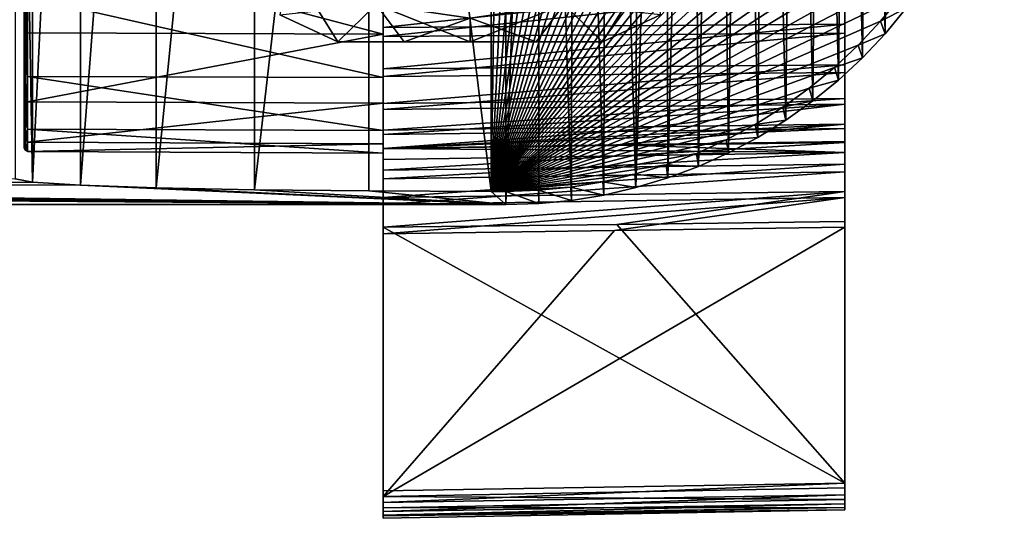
# Model space of a CAD drawing. Header units: millimetres. Extents: x -98 to 98, y -35 to 25.
# Tile 8 of 11: x 56 to 97, y -35 to -14. Entities that reach past the tile are written whole.
import ezdxf

# ---------------------------------------------------------------- set-up
doc = ezdxf.new("R2010")
doc.units = ezdxf.units.MM
doc.header["$LTSCALE"] = 81.481481
for name, color, linetype in [('10', 7, 'CONTINUOUS'), ('11', 7, 'CONTINUOUS'), ('12', 7, 'CONTINUOUS'), ('19', 7, 'CONTINUOUS'), ('21', 7, 'CONTINUOUS'), ('22', 7, 'CONTINUOUS'), ('23', 7, 'CONTINUOUS'), ('24', 7, 'CONTINUOUS'), ('25', 7, 'CONTINUOUS'), ('26', 7, 'CONTINUOUS'), ('3', 7, 'CONTINUOUS'), ('4', 7, 'CONTINUOUS'), ('41', 7, 'CONTINUOUS'), ('42', 7, 'CONTINUOUS'), ('43', 7, 'CONTINUOUS'), ('44', 7, 'CONTINUOUS'), ('45', 7, 'CONTINUOUS'), ('46', 7, 'CONTINUOUS'), ('47', 7, 'CONTINUOUS'), ('48', 7, 'CONTINUOUS'), ('51', 7, 'CONTINUOUS'), ('52', 7, 'CONTINUOUS'), ('53', 7, 'CONTINUOUS'), ('54', 7, 'CONTINUOUS')]:
    doc.layers.add(name, color=color, linetype=linetype)

msp = doc.modelspace()

# ---------------------------------------------------------------- linework, layer by layer
at = {"layer": '10', "color": 7, "linetype": 'CONTINUOUS', "true_color": 0xa2afbf}
for points in [[(56.6, 20.497, 3.385), (55.881, 20.452, 8.525), (56.601, -20.892, 3.384), (56.6, 20.497, 3.385)], [(55.881, 20.452, 8.525), (55.881, -20.758, 8.525), (56.601, -20.892, 3.384), (55.881, 20.452, 8.525)], [(58.62, 20.539, -1.402), (56.6, 20.497, 3.385), (56.601, -20.892, 3.384), (58.62, 20.539, -1.402)], [(58.62, 20.539, -1.402), (56.601, -20.892, 3.384), (58.621, -21.018, -1.403), (58.62, 20.539, -1.402)], [(61.801, 20.575, -5.504), (58.62, 20.539, -1.402), (58.621, -21.018, -1.403), (61.801, 20.575, -5.504)], [(61.801, 20.575, -5.504), (58.621, -21.018, -1.403), (61.802, -21.125, -5.505), (61.801, 20.575, -5.504)], [(65.93, 20.602, -8.649), (61.801, 20.575, -5.504), (61.802, -21.125, -5.505), (65.93, 20.602, -8.649)], [(65.93, 20.602, -8.649), (61.802, -21.125, -5.505), (65.932, -21.207, -8.649), (65.93, 20.602, -8.649)], [(70.735, 20.62, -10.626), (65.93, 20.602, -8.649), (65.932, -21.207, -8.649), (70.735, 20.62, -10.626)], [(70.735, 20.62, -10.626), (65.932, -21.207, -8.649), (70.736, -21.259, -10.626), (70.735, 20.62, -10.626)], [(75.881, 20.626, -11.3), (70.735, 20.62, -10.626), (75.881, -21.277, -11.3), (75.881, 20.626, -11.3)], [(70.735, 20.62, -10.626), (70.736, -21.259, -10.626), (75.881, -21.277, -11.3), (70.735, 20.62, -10.626)]]:
    msp.add_3dface(points, dxfattribs=at)
at = {"layer": '11', "color": 7, "linetype": 'CONTINUOUS', "true_color": 0xa2afbf}
for points in [[(76.5, 20.626, -11.3), (75.881, 20.626, -11.3), (75.881, -21.277, -11.3), (76.5, 20.626, -11.3)], [(76.5, 20.626, -11.3), (75.881, -21.277, -11.3), (77.882, 20.58, -11.3), (76.5, 20.626, -11.3)], [(75.881, -21.277, -11.3), (79.247, 20.446, -11.3), (77.882, 20.58, -11.3), (75.881, -21.277, -11.3)], [(75.881, -21.277, -11.3), (80.595, 20.223, -11.3), (79.247, 20.446, -11.3), (75.881, -21.277, -11.3)], [(75.881, -21.277, -11.3), (81.932, 19.911, -11.3), (80.595, 20.223, -11.3), (75.881, -21.277, -11.3)], [(75.881, -21.277, -11.3), (83.249, 19.511, -11.3), (81.932, 19.911, -11.3), (75.881, -21.277, -11.3)], [(75.881, -21.277, -11.3), (84.53, 19.029, -11.3), (83.249, 19.511, -11.3), (75.881, -21.277, -11.3)], [(75.881, -21.277, -11.3), (85.782, 18.462, -11.3), (84.53, 19.029, -11.3), (75.881, -21.277, -11.3)], [(75.881, -21.277, -11.3), (86.994, 17.814, -11.3), (85.782, 18.462, -11.3), (75.881, -21.277, -11.3)], [(75.881, -21.277, -11.3), (88.155, 17.093, -11.3), (86.994, 17.814, -11.3), (75.881, -21.277, -11.3)], [(75.881, -21.277, -11.3), (89.269, 16.293, -11.3), (88.155, 17.093, -11.3), (75.881, -21.277, -11.3)], [(75.881, -21.277, -11.3), (90.328, 15.424, -11.3), (89.269, 16.293, -11.3), (75.881, -21.277, -11.3)], [(75.881, -21.277, -11.3), (91.323, 14.491, -11.3), (90.328, 15.424, -11.3), (75.881, -21.277, -11.3)], [(75.881, -21.277, -11.3), (92.26, 13.491, -11.3), (91.323, 14.491, -11.3), (75.881, -21.277, -11.3)], [(75.881, -21.277, -11.3), (93.128, 12.435, -11.3), (92.26, 13.491, -11.3), (75.881, -21.277, -11.3)], [(75.881, -21.277, -11.3), (93.923, 11.324, -11.3), (93.128, 12.435, -11.3), (75.881, -21.277, -11.3)], [(75.881, -21.277, -11.3), (94.649, 10.158, -11.3), (93.923, 11.324, -11.3), (75.881, -21.277, -11.3)], [(75.881, -21.277, -11.3), (95.294, 8.951, -11.3), (94.649, 10.158, -11.3), (75.881, -21.277, -11.3)], [(75.881, -21.277, -11.3), (95.859, 7.702, -11.3), (95.294, 8.951, -11.3), (75.881, -21.277, -11.3)], [(75.881, -21.277, -11.3), (96.344, 6.414, -11.3), (95.859, 7.702, -11.3), (75.881, -21.277, -11.3)], [(75.881, -21.277, -11.3), (96.741, 5.105, -11.3), (96.344, 6.414, -11.3), (75.881, -21.277, -11.3)], [(75.881, -21.277, -11.3), (97.052, 3.769, -11.3), (96.741, 5.105, -11.3), (75.881, -21.277, -11.3)], [(75.881, -21.277, -11.3), (97.275, 2.414, -11.3), (97.052, 3.769, -11.3), (75.881, -21.277, -11.3)], [(75.881, -21.277, -11.3), (97.409, 1.055, -11.3), (97.275, 2.414, -11.3), (75.881, -21.277, -11.3)], [(75.881, -21.277, -11.3), (97.453, -0.314, -11.3), (97.409, 1.055, -11.3), (75.881, -21.277, -11.3)], [(75.881, -21.277, -11.3), (97.409, -1.683, -11.3), (97.453, -0.314, -11.3), (75.881, -21.277, -11.3)], [(75.881, -21.277, -11.3), (97.275, -3.042, -11.3), (97.409, -1.683, -11.3), (75.881, -21.277, -11.3)], [(75.881, -21.277, -11.3), (97.051, -4.396, -11.3), (97.275, -3.042, -11.3), (75.881, -21.277, -11.3)], [(75.881, -21.277, -11.3), (96.74, -5.732, -11.3), (97.051, -4.396, -11.3), (75.881, -21.277, -11.3)], [(75.881, -21.277, -11.3), (96.342, -7.043, -11.3), (96.74, -5.732, -11.3), (75.881, -21.277, -11.3)], [(75.881, -21.277, -11.3), (95.857, -8.332, -11.3), (96.342, -7.043, -11.3), (75.881, -21.277, -11.3)], [(75.881, -21.277, -11.3), (95.291, -9.583, -11.3), (95.857, -8.332, -11.3), (75.881, -21.277, -11.3)], [(75.881, -21.277, -11.3), (94.644, -10.793, -11.3), (95.291, -9.583, -11.3), (75.881, -21.277, -11.3)], [(75.881, -21.277, -11.3), (93.917, -11.962, -11.3), (94.644, -10.793, -11.3), (75.881, -21.277, -11.3)], [(75.881, -21.277, -11.3), (93.119, -13.076, -11.3), (93.917, -11.962, -11.3), (75.881, -21.277, -11.3)], [(75.881, -21.277, -11.3), (92.25, -14.134, -11.3), (93.119, -13.076, -11.3), (75.881, -21.277, -11.3)], [(75.881, -21.277, -11.3), (91.312, -15.135, -11.3), (92.25, -14.134, -11.3), (75.881, -21.277, -11.3)], [(75.881, -21.277, -11.3), (90.316, -16.069, -11.3), (91.312, -15.135, -11.3), (75.881, -21.277, -11.3)], [(75.881, -21.277, -11.3), (89.256, -16.94, -11.3), (90.316, -16.069, -11.3), (75.881, -21.277, -11.3)], [(75.881, -21.277, -11.3), (88.14, -17.74, -11.3), (89.256, -16.94, -11.3), (75.881, -21.277, -11.3)], [(75.881, -21.277, -11.3), (86.979, -18.463, -11.3), (88.14, -17.74, -11.3), (75.881, -21.277, -11.3)], [(75.881, -21.277, -11.3), (85.766, -19.112, -11.3), (86.979, -18.463, -11.3), (75.881, -21.277, -11.3)], [(75.881, -21.277, -11.3), (84.513, -19.681, -11.3), (85.766, -19.112, -11.3), (75.881, -21.277, -11.3)], [(75.881, -21.277, -11.3), (83.233, -20.163, -11.3), (84.513, -19.681, -11.3), (75.881, -21.277, -11.3)], [(75.881, -21.277, -11.3), (81.919, -20.562, -11.3), (83.233, -20.163, -11.3), (75.881, -21.277, -11.3)], [(75.881, -21.277, -11.3), (80.584, -20.874, -11.3), (81.919, -20.562, -11.3), (75.881, -21.277, -11.3)], [(75.881, -21.277, -11.3), (79.239, -21.097, -11.3), (80.584, -20.874, -11.3), (75.881, -21.277, -11.3)], [(75.881, -21.277, -11.3), (77.877, -21.231, -11.3), (79.239, -21.097, -11.3), (75.881, -21.277, -11.3)], [(75.881, -21.277, -11.3), (76.5, -21.277, -11.3), (77.877, -21.231, -11.3), (75.881, -21.277, -11.3)]]:
    msp.add_3dface(points, dxfattribs=at)
at = {"layer": '12', "color": 7, "linetype": 'CONTINUOUS', "true_color": 0xa2afbf}
for points in [[(-76.5, 20.811, -32.6), (76.5, 20.811, -32.6), (-76.5, -21.834, -32.6), (-76.5, 20.811, -32.6)], [(-76.5, -21.834, -32.6), (76.5, 20.811, -32.6), (76.5, -21.834, -32.6), (-76.5, -21.834, -32.6)], [(76.5, -21.834, -32.6), (76.5, 20.811, -32.6), (77.914, 20.767, -32.6), (76.5, -21.834, -32.6)], [(76.5, -21.834, -32.6), (77.914, 20.767, -32.6), (77.888, -21.789, -32.6), (76.5, -21.834, -32.6)], [(77.914, 20.767, -32.6), (79.261, -21.655, -32.6), (77.888, -21.789, -32.6), (77.914, 20.767, -32.6)], [(77.914, 20.767, -32.6), (79.318, 20.628, -32.6), (79.261, -21.655, -32.6), (77.914, 20.767, -32.6)], [(79.318, 20.628, -32.6), (80.62, -21.432, -32.6), (79.261, -21.655, -32.6), (79.318, 20.628, -32.6)], [(79.318, 20.628, -32.6), (80.713, 20.394, -32.6), (80.62, -21.432, -32.6), (79.318, 20.628, -32.6)], [(80.713, 20.394, -32.6), (81.971, -21.118, -32.6), (80.62, -21.432, -32.6), (80.713, 20.394, -32.6)], [(80.713, 20.394, -32.6), (82.109, 20.063, -32.6), (81.971, -21.118, -32.6), (80.713, 20.394, -32.6)], [(82.109, 20.063, -32.6), (83.215, 19.73, -32.6), (81.971, -21.118, -32.6), (82.109, 20.063, -32.6)], [(83.215, 19.73, -32.6), (83.303, -20.716, -32.6), (81.971, -21.118, -32.6), (83.215, 19.73, -32.6)], [(83.215, 19.73, -32.6), (84.296, 19.341, -32.6), (83.303, -20.716, -32.6), (83.215, 19.73, -32.6)], [(84.296, 19.341, -32.6), (84.598, -20.233, -32.6), (83.303, -20.716, -32.6), (84.296, 19.341, -32.6)], [(84.296, 19.341, -32.6), (85.352, 18.894, -32.6), (84.598, -20.233, -32.6), (84.296, 19.341, -32.6)], [(85.352, 18.894, -32.6), (85.861, -19.665, -32.6), (84.598, -20.233, -32.6), (85.352, 18.894, -32.6)], [(85.352, 18.894, -32.6), (86.387, 18.389, -32.6), (85.861, -19.665, -32.6), (85.352, 18.894, -32.6)], [(86.387, 18.389, -32.6), (87.086, -19.016, -32.6), (85.861, -19.665, -32.6), (86.387, 18.389, -32.6)], [(86.387, 18.389, -32.6), (87.389, 17.832, -32.6), (87.086, -19.016, -32.6), (86.387, 18.389, -32.6)], [(87.389, 17.832, -32.6), (88.264, -18.289, -32.6), (87.086, -19.016, -32.6), (87.389, 17.832, -32.6)], [(87.389, 17.832, -32.6), (88.581, 17.073, -32.6), (88.264, -18.289, -32.6), (87.389, 17.832, -32.6)], [(88.581, 17.073, -32.6), (89.4, -17.48, -32.6), (88.264, -18.289, -32.6), (88.581, 17.073, -32.6)], [(88.581, 17.073, -32.6), (89.715, 16.238, -32.6), (89.4, -17.48, -32.6), (88.581, 17.073, -32.6)], [(89.715, 16.238, -32.6), (90.481, -16.602, -32.6), (89.4, -17.48, -32.6), (89.715, 16.238, -32.6)], [(89.715, 16.238, -32.6), (90.785, 15.335, -32.6), (90.481, -16.602, -32.6), (89.715, 16.238, -32.6)], [(90.785, 15.335, -32.6), (91.495, -15.662, -32.6), (90.481, -16.602, -32.6), (90.785, 15.335, -32.6)], [(90.785, 15.335, -32.6), (91.787, 14.373, -32.6), (91.495, -15.662, -32.6), (90.785, 15.335, -32.6)], [(91.787, 14.373, -32.6), (92.449, -14.655, -32.6), (91.495, -15.662, -32.6), (91.787, 14.373, -32.6)], [(91.787, 14.373, -32.6), (92.724, 13.348, -32.6), (92.449, -14.655, -32.6), (91.787, 14.373, -32.6)], [(92.724, 13.348, -32.6), (93.334, -13.589, -32.6), (92.449, -14.655, -32.6), (92.724, 13.348, -32.6)]]:
    msp.add_3dface(points, dxfattribs=at)
at = {"layer": '19', "color": 7, "linetype": 'CONTINUOUS', "true_color": 0xe0f2ff}
for points in [[(72.22, -15, -52.475), (80.568, -15, -52.045), (69.432, -15, -52.045), (72.22, -15, -52.475)], [(69.432, -15, -52.045), (80.568, -15, -52.045), (80.568, -15, -35.155), (69.432, -15, -52.045)], [(69.432, -15, -35.155), (69.432, -15, -52.045), (80.568, -15, -35.155), (69.432, -15, -35.155)], [(72.223, -15, -34.725), (69.432, -15, -35.155), (77.78, -15, -34.725), (72.223, -15, -34.725)], [(77.78, -15, -34.725), (69.432, -15, -35.155), (80.568, -15, -35.155), (77.78, -15, -34.725)], [(77.777, -15, -52.475), (80.568, -15, -52.045), (72.22, -15, -52.475), (77.777, -15, -52.475)], [(75, -15, -52.623), (77.777, -15, -52.475), (72.22, -15, -52.475), (75, -15, -52.623)], [(75, -15, -34.577), (72.223, -15, -34.725), (77.78, -15, -34.725), (75, -15, -34.577)]]:
    msp.add_3dface(points, dxfattribs=at)
at = {"layer": '21', "color": 7, "linetype": 'CONTINUOUS', "true_color": 0xe0f2ff}
for points in [[(69.432, -15, -52.045), (69.432, -15, -35.155), (67, -13.856, -35.155), (69.432, -15, -52.045)], [(69.432, -15, -52.045), (67, -13.856, -35.155), (67, -13.856, -52.045), (69.432, -15, -52.045)]]:
    msp.add_3dface(points, dxfattribs=at)
at = {"layer": '22', "color": 7, "linetype": 'CONTINUOUS', "true_color": 0xe0f2ff}
for points in [[(80.568, -15, -35.155), (80.568, -15, -52.045), (83, -13.856, -52.045), (80.568, -15, -35.155)], [(80.568, -15, -35.155), (83, -13.856, -52.045), (83, -13.856, -35.155), (80.568, -15, -35.155)]]:
    msp.add_3dface(points, dxfattribs=at)
at = {"layer": '23', "color": 7, "linetype": 'CONTINUOUS', "true_color": 0xe0f2ff}
for points in [[(78.944, -13.433, -53.2), (82.569, -11.778, -53.2), (80.568, -15, -52.045), (78.944, -13.433, -53.2)], [(80.568, -15, -52.045), (82.569, -11.778, -53.2), (83, -13.856, -52.045), (80.568, -15, -52.045)], [(75, -14, -53.2), (78.944, -13.433, -53.2), (75, -15, -52.623), (75, -14, -53.2)], [(78.944, -13.433, -53.2), (77.777, -15, -52.475), (75, -15, -52.623), (78.944, -13.433, -53.2)], [(78.944, -13.433, -53.2), (80.568, -15, -52.045), (77.777, -15, -52.475), (78.944, -13.433, -53.2)]]:
    msp.add_3dface(points, dxfattribs=at)
at = {"layer": '24', "color": 7, "linetype": 'CONTINUOUS', "true_color": 0xe0f2ff}
for points in [[(78.944, -13.433, -34), (75, -14, -34), (77.78, -15, -34.725), (78.944, -13.433, -34)], [(78.944, -13.433, -34), (77.78, -15, -34.725), (80.568, -15, -35.155), (78.944, -13.433, -34)], [(78.944, -13.433, -34), (80.568, -15, -35.155), (83, -13.856, -35.155), (78.944, -13.433, -34)], [(75, -14, -34), (75, -15, -34.577), (77.78, -15, -34.725), (75, -14, -34)]]:
    msp.add_3dface(points, dxfattribs=at)
at = {"layer": '25', "color": 7, "linetype": 'CONTINUOUS', "true_color": 0xe0f2ff}
for points in [[(71.056, -13.433, -53.2), (69.432, -15, -52.045), (67, -13.856, -52.045), (71.056, -13.433, -53.2)], [(71.056, -13.433, -53.2), (72.22, -15, -52.475), (69.432, -15, -52.045), (71.056, -13.433, -53.2)], [(71.056, -13.433, -53.2), (75, -14, -53.2), (72.22, -15, -52.475), (71.056, -13.433, -53.2)], [(75, -14, -53.2), (75, -15, -52.623), (72.22, -15, -52.475), (75, -14, -53.2)]]:
    msp.add_3dface(points, dxfattribs=at)
at = {"layer": '26', "color": 7, "linetype": 'CONTINUOUS', "true_color": 0xe0f2ff}
for points in [[(69.432, -15, -35.155), (67.431, -11.778, -34), (67, -13.856, -35.155), (69.432, -15, -35.155)], [(71.056, -13.433, -34), (67.431, -11.778, -34), (69.432, -15, -35.155), (71.056, -13.433, -34)], [(71.056, -13.433, -34), (69.432, -15, -35.155), (72.223, -15, -34.725), (71.056, -13.433, -34)], [(75, -14, -34), (71.056, -13.433, -34), (75, -15, -34.577), (75, -14, -34)], [(71.056, -13.433, -34), (72.223, -15, -34.725), (75, -15, -34.577), (71.056, -13.433, -34)]]:
    msp.add_3dface(points, dxfattribs=at)
at = {"layer": '3', "color": 7, "linetype": 'CONTINUOUS', "true_color": 0xa2afbf}
for points in [[(9.343, -21.159, -6.79), (76.5, -21.834, -32.6), (10.984, -21.074, -3.57), (9.343, -21.159, -6.79)], [(76.5, -21.834, -32.6), (11.55, -20.981), (10.984, -21.074, -3.57), (76.5, -21.834, -32.6)], [(56.601, -20.892, 3.384), (55.881, -20.758, 8.525), (11.55, -20.981), (56.601, -20.892, 3.384)], [(58.621, -21.018, -1.403), (56.601, -20.892, 3.384), (11.55, -20.981), (58.621, -21.018, -1.403)], [(76.5, -21.834, -32.6), (58.621, -21.018, -1.403), (11.55, -20.981), (76.5, -21.834, -32.6)], [(61.802, -21.125, -5.505), (58.621, -21.018, -1.403), (76.5, -21.834, -32.6), (61.802, -21.125, -5.505)], [(-76.5, -21.834, -32.6), (76.5, -21.834, -32.6), (-3.568, -21.268, -10.985), (-76.5, -21.834, -32.6)], [(-3.568, -21.268, -10.985), (76.5, -21.834, -32.6), (0, -21.283, -11.549), (-3.568, -21.268, -10.985)], [(0, -21.283, -11.549), (76.5, -21.834, -32.6), (3.568, -21.268, -10.985), (0, -21.283, -11.549)], [(3.568, -21.268, -10.985), (76.5, -21.834, -32.6), (6.788, -21.226, -9.344), (3.568, -21.268, -10.985)], [(6.788, -21.226, -9.344), (76.5, -21.834, -32.6), (9.343, -21.159, -6.79), (6.788, -21.226, -9.344)], [(65.932, -21.207, -8.649), (61.802, -21.125, -5.505), (76.5, -21.834, -32.6), (65.932, -21.207, -8.649)], [(70.736, -21.259, -10.626), (65.932, -21.207, -8.649), (76.5, -21.834, -32.6), (70.736, -21.259, -10.626)], [(75.881, -21.277, -11.3), (70.736, -21.259, -10.626), (76.5, -21.834, -32.6), (75.881, -21.277, -11.3)], [(76.5, -21.277, -11.3), (75.881, -21.277, -11.3), (76.5, -21.834, -32.6), (76.5, -21.277, -11.3)]]:
    msp.add_3dface(points, dxfattribs=at)
at = {"layer": '4', "color": 7, "linetype": 'CONTINUOUS', "true_color": 0xa2afbf}
for points in [[(93.119, -13.076, -11.3), (92.25, -14.134, -11.3), (93.334, -13.589, -32.6), (93.119, -13.076, -11.3)], [(93.334, -13.589, -32.6), (92.25, -14.134, -11.3), (92.449, -14.655, -32.6), (93.334, -13.589, -32.6)], [(92.25, -14.134, -11.3), (91.312, -15.135, -11.3), (92.449, -14.655, -32.6), (92.25, -14.134, -11.3)], [(92.449, -14.655, -32.6), (91.312, -15.135, -11.3), (91.495, -15.662, -32.6), (92.449, -14.655, -32.6)], [(91.312, -15.135, -11.3), (90.316, -16.069, -11.3), (91.495, -15.662, -32.6), (91.312, -15.135, -11.3)], [(91.495, -15.662, -32.6), (90.316, -16.069, -11.3), (90.481, -16.602, -32.6), (91.495, -15.662, -32.6)], [(90.316, -16.069, -11.3), (89.256, -16.94, -11.3), (90.481, -16.602, -32.6), (90.316, -16.069, -11.3)], [(89.256, -16.94, -11.3), (88.14, -17.74, -11.3), (89.4, -17.48, -32.6), (89.256, -16.94, -11.3)], [(90.481, -16.602, -32.6), (89.256, -16.94, -11.3), (89.4, -17.48, -32.6), (90.481, -16.602, -32.6)], [(88.14, -17.74, -11.3), (86.979, -18.463, -11.3), (88.264, -18.289, -32.6), (88.14, -17.74, -11.3)], [(89.4, -17.48, -32.6), (88.14, -17.74, -11.3), (88.264, -18.289, -32.6), (89.4, -17.48, -32.6)], [(86.979, -18.463, -11.3), (85.766, -19.112, -11.3), (87.086, -19.016, -32.6), (86.979, -18.463, -11.3)], [(88.264, -18.289, -32.6), (86.979, -18.463, -11.3), (87.086, -19.016, -32.6), (88.264, -18.289, -32.6)], [(87.086, -19.016, -32.6), (85.766, -19.112, -11.3), (85.861, -19.665, -32.6), (87.086, -19.016, -32.6)], [(85.766, -19.112, -11.3), (84.513, -19.681, -11.3), (85.861, -19.665, -32.6), (85.766, -19.112, -11.3)], [(84.513, -19.681, -11.3), (83.233, -20.163, -11.3), (84.598, -20.233, -32.6), (84.513, -19.681, -11.3)], [(85.861, -19.665, -32.6), (84.513, -19.681, -11.3), (84.598, -20.233, -32.6), (85.861, -19.665, -32.6)], [(83.233, -20.163, -11.3), (81.919, -20.562, -11.3), (83.303, -20.716, -32.6), (83.233, -20.163, -11.3)], [(84.598, -20.233, -32.6), (83.233, -20.163, -11.3), (83.303, -20.716, -32.6), (84.598, -20.233, -32.6)], [(81.919, -20.562, -11.3), (80.584, -20.874, -11.3), (81.971, -21.118, -32.6), (81.919, -20.562, -11.3)], [(83.303, -20.716, -32.6), (81.919, -20.562, -11.3), (81.971, -21.118, -32.6), (83.303, -20.716, -32.6)], [(79.239, -21.097, -11.3), (77.877, -21.231, -11.3), (79.261, -21.655, -32.6), (79.239, -21.097, -11.3)], [(80.584, -20.874, -11.3), (79.239, -21.097, -11.3), (80.62, -21.432, -32.6), (80.584, -20.874, -11.3)], [(80.62, -21.432, -32.6), (79.239, -21.097, -11.3), (79.261, -21.655, -32.6), (80.62, -21.432, -32.6)], [(81.971, -21.118, -32.6), (80.584, -20.874, -11.3), (80.62, -21.432, -32.6), (81.971, -21.118, -32.6)], [(77.877, -21.231, -11.3), (76.5, -21.277, -11.3), (77.888, -21.789, -32.6), (77.877, -21.231, -11.3)], [(76.5, -21.277, -11.3), (76.5, -21.834, -32.6), (77.888, -21.789, -32.6), (76.5, -21.277, -11.3)], [(79.261, -21.655, -32.6), (77.877, -21.231, -11.3), (77.888, -21.789, -32.6), (79.261, -21.655, -32.6)]]:
    msp.add_3dface(points, dxfattribs=at)
at = {"layer": '41', "color": 7, "linetype": 'CONTINUOUS', "true_color": 0x333333}
for points in [[(71.35, -14.67, 12.851), (71.35, -10.766, 9.503), (71.35, -14.388, 12.18), (71.35, -14.67, 12.851)], [(71.35, -14.388, 12.18), (71.35, -10.766, 9.503), (71.35, -12.372, 10.35), (71.35, -14.388, 12.18)], [(71.35, -12.806, 41.298), (71.35, -13.147, 40.671), (71.35, -14.769, 39.412), (71.35, -12.806, 41.298)], [(71.35, -13.147, 40.671), (71.35, -16.493, 36.772), (71.35, -14.769, 39.412), (71.35, -13.147, 40.671)], [(71.35, -16.136, 14.268), (71.35, -14.67, 12.851), (71.35, -14.388, 12.18), (71.35, -16.136, 14.268)], [(71.35, -17.573, 17.096), (71.35, -14.67, 12.851), (71.35, -17.583, 16.574), (71.35, -17.573, 17.096)], [(71.35, -17.583, 16.574), (71.35, -14.67, 12.851), (71.35, -16.136, 14.268), (71.35, -17.583, 16.574)], [(71.35, -14.769, 39.412), (71.35, -16.493, 36.772), (71.35, -16.457, 37.276), (71.35, -14.769, 39.412)], [(71.35, -16.457, 37.276), (71.35, -16.493, 36.772), (71.35, -17.839, 34.931), (71.35, -16.457, 37.276)], [(71.35, -16.493, 36.772), (71.35, -18.72, 32.135), (71.35, -17.839, 34.931), (71.35, -16.493, 36.772)], [(71.35, -19.279, 21.954), (71.35, -17.573, 17.096), (71.35, -18.703, 19.056), (71.35, -19.279, 21.954)], [(71.35, -18.703, 19.056), (71.35, -17.573, 17.096), (71.35, -17.583, 16.574), (71.35, -18.703, 19.056)], [(71.35, -17.839, 34.931), (71.35, -18.72, 32.135), (71.35, -18.889, 32.419), (71.35, -17.839, 34.931)], [(71.35, -19.474, 21.667), (71.35, -19.279, 21.954), (71.35, -18.703, 19.056), (71.35, -19.474, 21.667)], [(71.35, -18.72, 32.135), (71.35, -19.67, 27.082), (71.35, -18.889, 32.419), (71.35, -18.72, 32.135)], [(71.35, -18.889, 32.419), (71.35, -19.67, 27.082), (71.35, -19.481, 31.301), (71.35, -18.889, 32.419)], [(71.35, -19.67, 27.082), (71.35, -19.279, 21.954), (71.35, -19.474, 21.667), (71.35, -19.67, 27.082)], [(71.35, -19.941, 22.843), (71.35, -19.67, 27.082), (71.35, -19.474, 21.667), (71.35, -19.941, 22.843)], [(71.35, -19.67, 27.082), (71.35, -19.941, 22.843), (71.35, -19.481, 31.301), (71.35, -19.67, 27.082)], [(71.35, -19.941, 22.843), (71.35, -20.753, 23.816), (71.35, -19.481, 31.301), (71.35, -19.941, 22.843)], [(71.35, -19.481, 31.301), (71.35, -20.753, 23.816), (71.35, -20.393, 30.422), (71.35, -19.481, 31.301)], [(71.35, -20.753, 23.816), (71.35, -21.827, 24.485), (71.35, -20.393, 30.422), (71.35, -20.753, 23.816)], [(71.35, -20.393, 30.422), (71.35, -21.827, 24.485), (71.35, -21.534, 29.873), (71.35, -20.393, 30.422)], [(71.35, -21.827, 24.485), (71.35, -23.056, 24.785), (71.35, -21.534, 29.873), (71.35, -21.827, 24.485)], [(71.35, -21.534, 29.873), (71.35, -23.056, 24.785), (71.35, -22.788, 29.708), (71.35, -21.534, 29.873)], [(71.35, -23.056, 24.785), (71.35, -34.094, 25.676), (71.35, -22.788, 29.708), (71.35, -23.056, 24.785)], [(71.35, -22.788, 29.708), (71.35, -34.094, 25.676), (71.35, -33.858, 30.02), (71.35, -22.788, 29.708)], [(71.35, -34.094, 25.676), (71.35, -34.575, 25.844), (71.35, -33.858, 30.02), (71.35, -34.094, 25.676)], [(71.35, -33.858, 30.02), (71.35, -34.575, 25.844), (71.35, -34.354, 29.905), (71.35, -33.858, 30.02)], [(71.35, -34.575, 25.844), (71.35, -34.91, 26.228), (71.35, -34.354, 29.905), (71.35, -34.575, 25.844)], [(71.35, -34.354, 29.905), (71.35, -34.91, 26.228), (71.35, -34.728, 29.56), (71.35, -34.354, 29.905)], [(71.35, -35.012, 26.727), (71.35, -34.884, 29.075), (71.35, -34.728, 29.56), (71.35, -35.012, 26.727)], [(71.35, -34.91, 26.228), (71.35, -35.012, 26.727), (71.35, -34.728, 29.56), (71.35, -34.91, 26.228)]]:
    msp.add_3dface(points, dxfattribs=at)
at = {"layer": '42', "color": 7, "linetype": 'CONTINUOUS', "true_color": 0x333333}
for points in [[(71.35, -14.388, 12.18), (71.35, -12.372, 10.35), (90.75, -12.284, 10.714), (71.35, -14.388, 12.18)], [(90.75, -14.258, 12.535), (71.35, -14.388, 12.18), (90.75, -12.284, 10.714), (90.75, -14.258, 12.535)], [(71.35, -12.806, 41.298), (71.35, -14.769, 39.412), (90.75, -12.713, 40.932), (71.35, -12.806, 41.298)], [(90.75, -12.713, 40.932), (71.35, -14.769, 39.412), (90.75, -14.637, 39.052), (90.75, -12.713, 40.932)], [(71.35, -16.136, 14.268), (71.35, -14.388, 12.18), (90.75, -14.258, 12.535), (71.35, -16.136, 14.268)], [(90.75, -15.966, 14.613), (71.35, -16.136, 14.268), (90.75, -14.258, 12.535), (90.75, -15.966, 14.613)], [(71.35, -14.769, 39.412), (71.35, -16.457, 37.276), (90.75, -14.637, 39.052), (71.35, -14.769, 39.412)], [(90.75, -14.637, 39.052), (71.35, -16.457, 37.276), (90.75, -16.283, 36.93), (90.75, -14.637, 39.052)], [(71.35, -17.583, 16.574), (71.35, -16.136, 14.268), (90.75, -15.966, 14.613), (71.35, -17.583, 16.574)], [(90.75, -17.372, 16.901), (71.35, -17.583, 16.574), (90.75, -15.966, 14.613), (90.75, -17.372, 16.901)], [(71.35, -16.457, 37.276), (71.35, -17.839, 34.931), (90.75, -16.283, 36.93), (71.35, -16.457, 37.276)], [(90.75, -16.283, 36.93), (71.35, -17.839, 34.931), (90.75, -17.621, 34.608), (90.75, -16.283, 36.93)], [(71.35, -18.703, 19.056), (71.35, -17.583, 16.574), (90.75, -17.372, 16.901), (71.35, -18.703, 19.056)], [(90.75, -18.45, 19.353), (71.35, -18.703, 19.056), (90.75, -17.372, 16.901), (90.75, -18.45, 19.353)], [(71.35, -17.839, 34.931), (71.35, -18.889, 32.419), (90.75, -17.621, 34.608), (71.35, -17.839, 34.931)], [(90.75, -17.621, 34.608), (71.35, -18.889, 32.419), (81.07, -18.762, 32.266), (90.75, -17.621, 34.608)], [(90.75, -18.634, 32.114), (90.75, -17.621, 34.608), (81.07, -18.762, 32.266), (90.75, -18.634, 32.114)], [(71.35, -19.474, 21.667), (71.35, -18.703, 19.056), (90.75, -18.45, 19.353), (71.35, -19.474, 21.667)], [(71.35, -19.474, 21.667), (90.75, -18.45, 19.353), (81.153, -19.329, 21.807), (71.35, -19.474, 21.667)], [(90.75, -18.45, 19.353), (90.75, -19.187, 21.943), (81.153, -19.329, 21.807), (90.75, -18.45, 19.353)]]:
    msp.add_3dface(points, dxfattribs=at)
at = {"layer": '43', "color": 7, "linetype": 'CONTINUOUS', "true_color": 0x333333}
for points in [[(90.75, -14.258, 12.535), (90.75, -12.284, 10.714), (90.75, -12.713, 40.932), (90.75, -14.258, 12.535)], [(90.75, -14.258, 12.535), (90.75, -12.713, 40.932), (90.75, -14.637, 39.052), (90.75, -14.258, 12.535)], [(90.75, -15.966, 14.613), (90.75, -14.258, 12.535), (90.75, -14.637, 39.052), (90.75, -15.966, 14.613)], [(90.75, -15.966, 14.613), (90.75, -14.637, 39.052), (90.75, -16.283, 36.93), (90.75, -15.966, 14.613)], [(90.75, -17.372, 16.901), (90.75, -15.966, 14.613), (90.75, -16.283, 36.93), (90.75, -17.372, 16.901)], [(90.75, -17.372, 16.901), (90.75, -16.283, 36.93), (90.75, -17.621, 34.608), (90.75, -17.372, 16.901)], [(90.75, -18.45, 19.353), (90.75, -17.372, 16.901), (90.75, -17.621, 34.608), (90.75, -18.45, 19.353)], [(90.75, -18.45, 19.353), (90.75, -17.621, 34.608), (90.75, -18.634, 32.114), (90.75, -18.45, 19.353)], [(90.75, -19.187, 21.943), (90.75, -18.45, 19.353), (90.75, -18.634, 32.114), (90.75, -19.187, 21.943)], [(90.75, -19.187, 21.943), (90.75, -18.634, 32.114), (90.75, -19.22, 30.981), (90.75, -19.187, 21.943)], [(90.75, -19.187, 21.943), (90.75, -19.22, 30.981), (90.75, -19.647, 23.133), (90.75, -19.187, 21.943)], [(90.75, -19.22, 30.981), (90.75, -20.134, 30.089), (90.75, -19.647, 23.133), (90.75, -19.22, 30.981)], [(90.75, -19.647, 23.133), (90.75, -20.134, 30.089), (90.75, -20.459, 24.118), (90.75, -19.647, 23.133)], [(90.75, -20.134, 30.089), (90.75, -21.283, 29.531), (90.75, -20.459, 24.118), (90.75, -20.134, 30.089)], [(90.75, -20.459, 24.118), (90.75, -21.283, 29.531), (90.75, -21.54, 24.798), (90.75, -20.459, 24.118)], [(90.75, -21.283, 29.531), (90.75, -22.547, 29.363), (90.75, -21.54, 24.798), (90.75, -21.283, 29.531)], [(90.75, -21.54, 24.798), (90.75, -22.547, 29.363), (90.75, -22.778, 25.102), (90.75, -21.54, 24.798)], [(90.75, -22.778, 25.102), (90.75, -22.547, 29.363), (90.75, -33.538, 29.672), (90.75, -22.778, 25.102)], [(90.75, -33.738, 25.987), (90.75, -22.778, 25.102), (90.75, -33.538, 29.672), (90.75, -33.738, 25.987)], [(90.75, -34.033, 29.557), (90.75, -33.738, 25.987), (90.75, -33.538, 29.672), (90.75, -34.033, 29.557)], [(90.75, -34.218, 26.155), (90.75, -33.738, 25.987), (90.75, -34.033, 29.557), (90.75, -34.218, 26.155)], [(90.75, -34.408, 29.211), (90.75, -34.218, 26.155), (90.75, -34.033, 29.557), (90.75, -34.408, 29.211)], [(90.75, -34.553, 26.54), (90.75, -34.218, 26.155), (90.75, -34.408, 29.211), (90.75, -34.553, 26.54)], [(90.75, -34.564, 28.727), (90.75, -34.553, 26.54), (90.75, -34.408, 29.211), (90.75, -34.564, 28.727)], [(90.75, -34.656, 27.038), (90.75, -34.553, 26.54), (90.75, -34.564, 28.727), (90.75, -34.656, 27.038)]]:
    msp.add_3dface(points, dxfattribs=at)
at = {"layer": '44', "color": 7, "linetype": 'CONTINUOUS', "true_color": 0x333333}
for points in [[(71.35, -22.788, 29.708), (90.75, -33.538, 29.672), (81.161, -22.666, 29.534), (71.35, -22.788, 29.708)], [(90.75, -33.538, 29.672), (90.75, -22.547, 29.363), (81.161, -22.666, 29.534), (90.75, -33.538, 29.672)], [(71.35, -22.788, 29.708), (71.35, -33.858, 30.02), (90.75, -33.538, 29.672), (71.35, -22.788, 29.708)]]:
    msp.add_3dface(points, dxfattribs=at)
at = {"layer": '45', "color": 7, "linetype": 'CONTINUOUS', "true_color": 0x333333}
for points in [[(71.35, -34.094, 25.676), (90.75, -22.778, 25.102), (90.75, -33.738, 25.987), (71.35, -34.094, 25.676)], [(90.75, -22.778, 25.102), (71.35, -34.094, 25.676), (81.064, -22.917, 24.944), (90.75, -22.778, 25.102)], [(71.35, -34.094, 25.676), (71.35, -23.056, 24.785), (81.064, -22.917, 24.944), (71.35, -34.094, 25.676)]]:
    msp.add_3dface(points, dxfattribs=at)
at = {"layer": '46', "color": 7, "linetype": 'CONTINUOUS', "true_color": 0x333333}
for points in [[(71.35, -19.474, 21.667), (81.153, -19.329, 21.807), (90.75, -19.647, 23.133), (71.35, -19.474, 21.667)], [(81.153, -19.329, 21.807), (90.75, -19.187, 21.943), (90.75, -19.647, 23.133), (81.153, -19.329, 21.807)], [(71.35, -19.941, 22.843), (71.35, -19.474, 21.667), (90.75, -19.647, 23.133), (71.35, -19.941, 22.843)], [(71.35, -20.753, 23.816), (71.35, -19.941, 22.843), (90.75, -19.647, 23.133), (71.35, -20.753, 23.816)], [(71.35, -20.753, 23.816), (90.75, -19.647, 23.133), (90.75, -20.459, 24.118), (71.35, -20.753, 23.816)], [(71.35, -21.827, 24.485), (71.35, -20.753, 23.816), (90.75, -20.459, 24.118), (71.35, -21.827, 24.485)], [(71.35, -21.827, 24.485), (90.75, -20.459, 24.118), (90.75, -21.54, 24.798), (71.35, -21.827, 24.485)], [(71.35, -23.056, 24.785), (71.35, -21.827, 24.485), (90.75, -21.54, 24.798), (71.35, -23.056, 24.785)], [(71.35, -23.056, 24.785), (90.75, -21.54, 24.798), (81.064, -22.917, 24.944), (71.35, -23.056, 24.785)], [(90.75, -21.54, 24.798), (90.75, -22.778, 25.102), (81.064, -22.917, 24.944), (90.75, -21.54, 24.798)]]:
    msp.add_3dface(points, dxfattribs=at)
at = {"layer": '47', "color": 7, "linetype": 'CONTINUOUS', "true_color": 0x333333}
for points in [[(71.35, -19.481, 31.301), (90.75, -18.634, 32.114), (81.07, -18.762, 32.266), (71.35, -19.481, 31.301)], [(90.75, -18.634, 32.114), (71.35, -19.481, 31.301), (90.75, -19.22, 30.981), (90.75, -18.634, 32.114)], [(71.35, -18.889, 32.419), (71.35, -19.481, 31.301), (81.07, -18.762, 32.266), (71.35, -18.889, 32.419)], [(71.35, -19.481, 31.301), (71.35, -20.393, 30.422), (90.75, -19.22, 30.981), (71.35, -19.481, 31.301)], [(71.35, -20.393, 30.422), (90.75, -20.134, 30.089), (90.75, -19.22, 30.981), (71.35, -20.393, 30.422)], [(71.35, -20.393, 30.422), (71.35, -21.534, 29.873), (90.75, -20.134, 30.089), (71.35, -20.393, 30.422)], [(71.35, -21.534, 29.873), (90.75, -21.283, 29.531), (90.75, -20.134, 30.089), (71.35, -21.534, 29.873)], [(71.35, -21.534, 29.873), (71.35, -22.788, 29.708), (90.75, -21.283, 29.531), (71.35, -21.534, 29.873)], [(90.75, -21.283, 29.531), (71.35, -22.788, 29.708), (81.161, -22.666, 29.534), (90.75, -21.283, 29.531)], [(90.75, -22.547, 29.363), (90.75, -21.283, 29.531), (81.161, -22.666, 29.534), (90.75, -22.547, 29.363)]]:
    msp.add_3dface(points, dxfattribs=at)
at = {"layer": '48', "color": 7, "linetype": 'CONTINUOUS', "true_color": 0x333333}
for points in [[(71.35, -10.766, 9.503), (71.35, -14.67, 12.851), (56.399, -10.732, 9.556), (71.35, -10.766, 9.503)], [(56.399, -10.732, 9.556), (71.35, -14.67, 12.851), (56.399, -14.62, 12.892), (56.399, -10.732, 9.556)], [(71.35, -16.493, 36.772), (71.35, -13.147, 40.671), (56.399, -13.112, 40.616), (71.35, -16.493, 36.772)], [(56.399, -16.448, 36.725), (71.35, -16.493, 36.772), (56.399, -13.112, 40.616), (56.399, -16.448, 36.725)], [(56.399, -14.62, 12.892), (71.35, -14.67, 12.851), (56.399, -17.514, 17.122), (56.399, -14.62, 12.892)], [(71.35, -14.67, 12.851), (71.35, -17.573, 17.096), (56.399, -17.514, 17.122), (71.35, -14.67, 12.851)], [(71.35, -18.72, 32.135), (71.35, -16.493, 36.772), (56.399, -16.448, 36.725), (71.35, -18.72, 32.135)], [(56.399, -18.663, 32.104), (71.35, -18.72, 32.135), (56.399, -16.448, 36.725), (56.399, -18.663, 32.104)], [(56.399, -17.514, 17.122), (71.35, -17.573, 17.096), (56.399, -19.215, 21.957), (56.399, -17.514, 17.122)], [(71.35, -17.573, 17.096), (71.35, -19.279, 21.954), (56.399, -19.215, 21.957), (71.35, -17.573, 17.096)], [(71.35, -19.67, 27.082), (71.35, -18.72, 32.135), (56.399, -18.663, 32.104), (71.35, -19.67, 27.082)], [(56.399, -19.607, 27.066), (71.35, -19.67, 27.082), (56.399, -18.663, 32.104), (56.399, -19.607, 27.066)], [(56.399, -19.215, 21.957), (71.35, -19.279, 21.954), (56.399, -19.607, 27.066), (56.399, -19.215, 21.957)], [(71.35, -19.279, 21.954), (71.35, -19.67, 27.082), (56.399, -19.607, 27.066), (71.35, -19.279, 21.954)]]:
    msp.add_3dface(points, dxfattribs=at)
at = {"layer": '51', "color": 7, "linetype": 'CONTINUOUS', "true_color": 0x333333}
for points in [[(56.25, -10.649, 9.682), (56.294, -13.769, 12.063), (56.25, -14.508, 12.992), (56.25, -10.649, 9.682)], [(56.399, -10.732, 9.556), (56.399, -14.62, 12.892), (56.294, -13.769, 12.063), (56.399, -10.732, 9.556)], [(56.294, -15.495, 37.988), (56.294, -12.176, 41.348), (56.25, -13.012, 40.505), (56.294, -15.495, 37.988)], [(56.294, -15.495, 37.988), (56.399, -13.112, 40.616), (56.294, -12.176, 41.348), (56.294, -15.495, 37.988)], [(56.25, -16.322, 36.643), (56.294, -15.495, 37.988), (56.25, -13.012, 40.505), (56.25, -16.322, 36.643)], [(56.399, -16.448, 36.725), (56.399, -13.112, 40.616), (56.294, -15.495, 37.988), (56.399, -16.448, 36.725)], [(56.294, -13.769, 12.063), (56.294, -16.704, 15.763), (56.25, -14.508, 12.992), (56.294, -13.769, 12.063)], [(56.294, -13.769, 12.063), (56.399, -14.62, 12.892), (56.294, -16.704, 15.763), (56.294, -13.769, 12.063)], [(56.25, -14.508, 12.992), (56.294, -16.704, 15.763), (56.25, -17.38, 17.19), (56.25, -14.508, 12.992)], [(56.399, -14.62, 12.892), (56.399, -17.514, 17.122), (56.294, -16.704, 15.763), (56.399, -14.62, 12.892)], [(56.294, -17.914, 33.932), (56.294, -15.495, 37.988), (56.25, -16.322, 36.643), (56.294, -17.914, 33.932)], [(56.294, -17.914, 33.932), (56.399, -16.448, 36.725), (56.294, -15.495, 37.988), (56.294, -17.914, 33.932)], [(56.25, -18.52, 32.057), (56.294, -17.914, 33.932), (56.25, -16.322, 36.643), (56.25, -18.52, 32.057)], [(56.399, -18.663, 32.104), (56.399, -16.448, 36.725), (56.294, -17.914, 33.932), (56.399, -18.663, 32.104)], [(56.294, -16.704, 15.763), (56.294, -18.669, 20.058), (56.25, -17.38, 17.19), (56.294, -16.704, 15.763)], [(56.294, -16.704, 15.763), (56.399, -17.514, 17.122), (56.294, -18.669, 20.058), (56.294, -16.704, 15.763)], [(56.25, -17.38, 17.19), (56.294, -18.669, 20.058), (56.25, -19.068, 21.987), (56.25, -17.38, 17.19)], [(56.399, -17.514, 17.122), (56.399, -19.215, 21.957), (56.294, -18.669, 20.058), (56.399, -17.514, 17.122)], [(56.294, -19.292, 29.414), (56.294, -17.914, 33.932), (56.25, -18.52, 32.057), (56.294, -19.292, 29.414)], [(56.294, -19.292, 29.414), (56.399, -18.663, 32.104), (56.294, -17.914, 33.932), (56.294, -19.292, 29.414)], [(56.25, -19.457, 27.058), (56.294, -19.292, 29.414), (56.25, -18.52, 32.057), (56.25, -19.457, 27.058)], [(56.294, -18.669, 20.058), (56.294, -19.548, 24.698), (56.25, -19.068, 21.987), (56.294, -18.669, 20.058)], [(56.399, -19.607, 27.066), (56.399, -18.663, 32.104), (56.294, -19.292, 29.414), (56.399, -19.607, 27.066)], [(56.294, -18.669, 20.058), (56.399, -19.215, 21.957), (56.294, -19.548, 24.698), (56.294, -18.669, 20.058)], [(56.25, -19.068, 21.987), (56.294, -19.548, 24.698), (56.25, -19.457, 27.058), (56.25, -19.068, 21.987)], [(56.294, -19.548, 24.698), (56.294, -19.292, 29.414), (56.25, -19.457, 27.058), (56.294, -19.548, 24.698)], [(56.399, -19.215, 21.957), (56.399, -19.607, 27.066), (56.294, -19.548, 24.698), (56.399, -19.215, 21.957)], [(56.294, -19.548, 24.698), (56.399, -19.607, 27.066), (56.294, -19.292, 29.414), (56.294, -19.548, 24.698)]]:
    msp.add_3dface(points, dxfattribs=at)
at = {"layer": '52', "color": 7, "linetype": 'CONTINUOUS', "true_color": 0x333333}
for points in [[(71.35, -34.884, 29.075), (90.75, -34.656, 27.038), (90.75, -34.564, 28.727), (71.35, -34.884, 29.075)], [(71.35, -34.884, 29.075), (71.35, -35.012, 26.727), (90.75, -34.656, 27.038), (71.35, -34.884, 29.075)]]:
    msp.add_3dface(points, dxfattribs=at)
at = {"layer": '53', "color": 7, "linetype": 'CONTINUOUS', "true_color": 0x333333}
for points in [[(71.35, -33.858, 30.02), (71.35, -34.354, 29.905), (90.75, -33.538, 29.672), (71.35, -33.858, 30.02)], [(71.35, -34.354, 29.905), (90.75, -34.033, 29.557), (90.75, -33.538, 29.672), (71.35, -34.354, 29.905)], [(71.35, -34.354, 29.905), (71.35, -34.728, 29.56), (90.75, -34.033, 29.557), (71.35, -34.354, 29.905)], [(71.35, -34.728, 29.56), (90.75, -34.408, 29.211), (90.75, -34.033, 29.557), (71.35, -34.728, 29.56)], [(71.35, -34.728, 29.56), (71.35, -34.884, 29.075), (90.75, -34.408, 29.211), (71.35, -34.728, 29.56)], [(71.35, -34.884, 29.075), (90.75, -34.564, 28.727), (90.75, -34.408, 29.211), (71.35, -34.884, 29.075)]]:
    msp.add_3dface(points, dxfattribs=at)
at = {"layer": '54', "color": 7, "linetype": 'CONTINUOUS', "true_color": 0x333333}
for points in [[(71.35, -34.094, 25.676), (90.75, -33.738, 25.987), (90.75, -34.218, 26.155), (71.35, -34.094, 25.676)], [(71.35, -34.575, 25.844), (71.35, -34.094, 25.676), (90.75, -34.218, 26.155), (71.35, -34.575, 25.844)], [(71.35, -34.575, 25.844), (90.75, -34.218, 26.155), (90.75, -34.553, 26.54), (71.35, -34.575, 25.844)], [(71.35, -34.91, 26.228), (71.35, -34.575, 25.844), (90.75, -34.553, 26.54), (71.35, -34.91, 26.228)], [(71.35, -34.91, 26.228), (90.75, -34.553, 26.54), (90.75, -34.656, 27.038), (71.35, -34.91, 26.228)], [(71.35, -35.012, 26.727), (71.35, -34.91, 26.228), (90.75, -34.656, 27.038), (71.35, -35.012, 26.727)]]:
    msp.add_3dface(points, dxfattribs=at)

doc.saveas('drawing.dxf')
